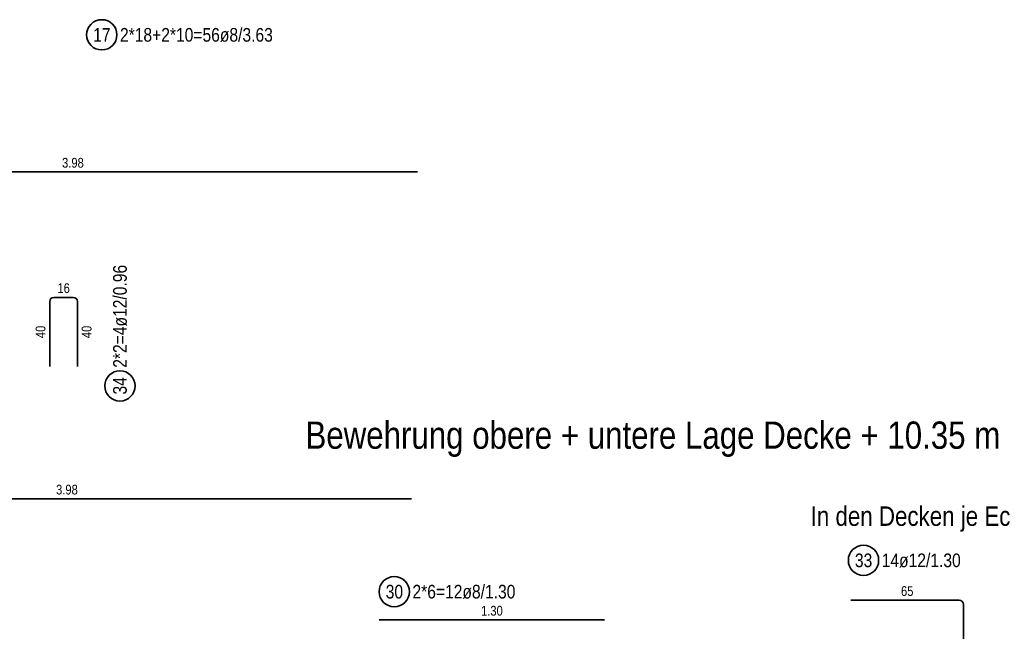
# Model space of a CAD drawing. Header units: millimetres. Extents: x -10.2 to 30.7, y 0 to 21.
# Tile 28 of 40: x 16.2 to 21.9, y 6.9 to 10.4. Entities that reach past the tile are written whole.
import ezdxf

# ---------------------------------------------------------------- set-up
doc = ezdxf.new("R2010")
doc.units = ezdxf.units.MM
doc.styles.add('Arial Narrow', font='ARIALN.TTF')

msp = doc.modelspace()

# ---------------------------------------------------------------- linework, layer by layer
at = {"color": 2, "linetype": 'Continuous', "lineweight": 35}
for p, q in [((14.4927, 9.5319), (18.4727, 9.5319)), ((16.3495, 8.4076), (16.3495, 8.7836)), ((16.3735, 8.8076), (16.4855, 8.8076)), ((16.5095, 8.7836), (16.5095, 8.4076)), ((14.4581, 7.6441), (18.4381, 7.6441)), ((21.6014, 7.0577), (20.9754, 7.0577)), ((21.6254, 6.4077), (21.6254, 7.0337)), ((19.5521, 6.9441), (18.2521, 6.9441))]:
    msp.add_line(p, q, dxfattribs=at)
for centre in [(16.6502, 10.3242), (16.7551, 8.296), (21.0485, 7.2884), (18.3391, 7.1075)]:
    msp.add_circle(centre, 0.0875, dxfattribs=at)
for centre, start, end in [((16.3735, 8.7836), 90, 180), ((16.4855, 8.7836), 0, 90), ((21.6014, 7.0337), 0, 90)]:
    msp.add_arc(centre, 0.024, start, end, dxfattribs=at)

# ---------------------------------------------------------------- texts
at = {"color": 1, "lineweight": 70, "style": 'Arial Narrow'}
msp.add_text('Bewehrung obere + untere Lage Decke + 10.35 m', height=0.1575, dxfattribs=at).set_placement((17.8264, 7.933))
at = {"color": 4, "lineweight": 50, "style": 'Arial Narrow'}
msp.add_text('In den Decken je Ecke 1 x o. + 1 x u.', height=0.1125, dxfattribs=at).set_placement((20.7433, 7.4876))
at = {"color": 2, "lineweight": 35, "char_height": 0.07875, "attachment_point": 1, "line_spacing_factor": 0.9, "style": 'Arial Narrow'}
for s, insert in [('17', (16.6006, 10.3635)), ('2*18+2*10=56ø8/3.63', (16.7552, 10.3635)), ('14ø12/1.30', (21.1535, 7.3278)), ('33', (20.9989, 7.3278)), ('30', (18.2895, 7.1469)), ('2*6=12ø8/1.30', (18.4441, 7.1469))]:
    msp.add_mtext(s, dxfattribs=dict(at, insert=insert))
at = {"color": 3, "lineweight": 25, "char_height": 0.05625, "attachment_point": 1, "line_spacing_factor": 0.9, "style": 'Arial Narrow'}
for s, insert in [('3.98', (16.4209, 9.6131)), ('16', (16.3941, 8.8888)), ('3.98', (16.3862, 7.7253)), ('65', (21.265, 7.1389)), ('1.30', (18.8402, 7.0254))]:
    msp.add_mtext(s, dxfattribs=dict(at, insert=insert))
at = {"color": 2, "lineweight": 35, "char_height": 0.07875, "attachment_point": 1, "rotation": 90, "line_spacing_factor": 0.9, "style": 'Arial Narrow'}
for s, insert in [('2*2=4ø12/0.96', (16.7157, 8.401)), ('34', (16.7157, 8.2463))]:
    msp.add_mtext(s, dxfattribs=dict(at, insert=insert))
at = {"color": 3, "lineweight": 25, "char_height": 0.05625, "attachment_point": 1, "rotation": 90, "line_spacing_factor": 0.9, "style": 'Arial Narrow'}
for insert in [(16.2682, 8.5721), (16.5345, 8.5721)]:
    msp.add_mtext('40', dxfattribs=dict(at, insert=insert))

doc.saveas('drawing.dxf')
